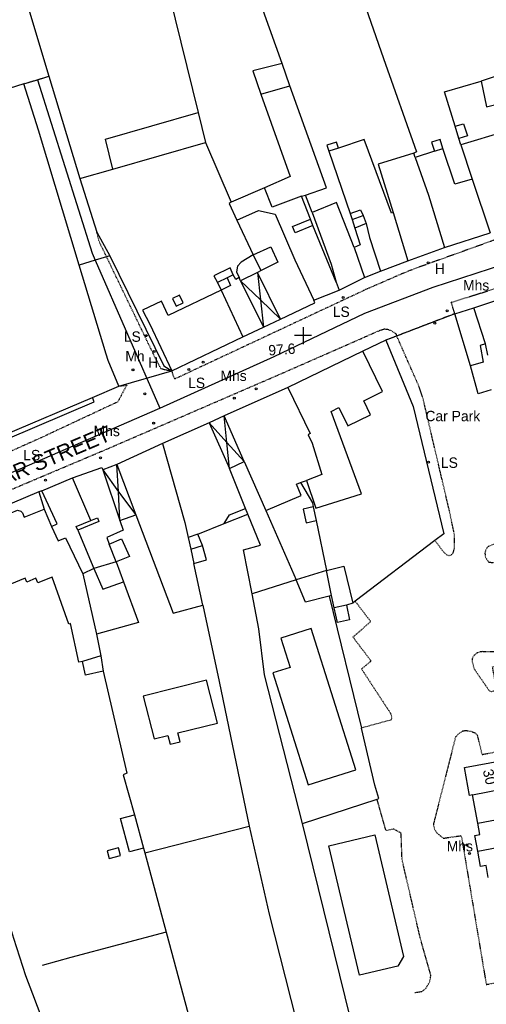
# Model space of a CAD drawing. Header units: metres. Extents: x 611948 to 1225781, y 656699 to 1316021.
# Tile 46 of 169: x 612270 to 612360, y 658458 to 658648. Entities that reach past the tile are written whole.
import ezdxf

# ---------------------------------------------------------------- set-up
doc = ezdxf.new("R2010")
doc.units = ezdxf.units.M
doc.linetypes.add('4696-11$0$PECK', pattern=[0.2, 0.1, -0.1])
for name, color, linetype in [('4696-11$0$BLD_INN_W', 253, 'Continuous'), ('4696-11$0$BLD_OTL_P', 253, 'Continuous'), ('4696-11$0$BLD_OTL_S', 253, 'Continuous'), ('4696-11$0$GEN_LIN_D', 253, 'Continuous'), ('4696-11$0$GEN_PCK_D', 253, '4696-11$0$PECK'), ('4696-11$0$HT_CTRL', 253, 'Continuous'), ('4696-11$0$OTHER_SYM', 253, 'Continuous'), ('4696-11$0$POLE_SYMB', 253, 'Continuous'), ('4696-11$0$ROADS', 253, 'Continuous'), ('4696-11$0$ROADS_CTR', 253, 'Continuous'), ('4696-11$0$ROADS_PCK', 253, '4696-11$0$PECK'), ('4696-11$0$TEXT', 253, 'Continuous')]:
    doc.layers.add(name, color=color, linetype=linetype)
doc.styles.add('4696-11$0$STANDARD', font='txt')

# ---------------------------------------------------------------- blocks, each defined once
blk = doc.blocks.new('4696-11$0$13', base_point=(160450.170478, 242323.105036))
blk.add_circle((160450.170478, 242323.105036), 0.187958)
blk = doc.blocks.new('4696-11$0$35', base_point=(150.27109, 306.896499))
for p, q in [((150.27109, 308.539432), (150.27109, 305.253567)), ((151.914023, 306.896499), (148.62816, 306.896499))]:
    blk.add_line(p, q)
blk = doc.blocks.new('4696-11')
at = {"layer": '4696-11$0$BLD_INN_W', "flags": 128}
for points in [[(612331.668, 658623.273), (612329.832, 658622.665)], [(612350.148, 658622.702), (612351.806, 658623.209)], [(612346.475, 658621.485), (612349.01, 658614.197), (612352.098, 658604.154)], [(612357.434, 658617.278), (612360.883, 658606.976)], [(612312.098, 658609.401), (612316.288, 658611.28), (612319.471, 658610.576), (612323.273, 658601.735), (612326.95, 658593.974)], [(612333.909, 658610.705), (612335.925, 658611.395), (612336.41, 658610.297)], [(612342.187, 658610.905), (612345.051, 658601.6)], [(612336.978, 658608.741), (612337.671, 658606.044), (612339.742, 658599.555)], [(612334.72, 658604.151), (612336.708, 658598.341)], [(612310.211, 658598.273), (612310.899, 658596.816), (612309.063, 658595.947)], [(612316.086, 658599.341), (612316.644, 658594.041)], [(612320.529, 658590.344), (612316.086, 658599.341)], [(612309.063, 658595.947), (612313.265, 658586.909)], [(612312.793, 658597.705), (612317.196, 658588.788)], [(612312.793, 658597.705), (612316.644, 658594.041)], [(612331.252, 658597.474), (612331.78, 658595.937)], [(612316.644, 658594.041), (612317.196, 658588.788)], [(612316.644, 658594.041), (612320.529, 658590.344)], [(612359.986, 658585.594), (612357.754, 658592.502)], [(612321.931, 658577.173), (612326.213, 658568.333), (612325.815, 658568.071), (612326.622, 658566.436), (612328.491, 658560.426), (612325.498, 658559.251)], [(612267.661, 658568.193), (612284.266, 658575.251)], [(612310.19, 658566.563), (612309.679, 658571.694)], [(612313.501, 658562.914), (612309.679, 658571.694)], [(612306.726, 658570.38), (612310.19, 658566.563)], [(612306.726, 658570.38), (612310.688, 658561.56)], [(612297.747, 658566.357), (612302.039, 658551.179), (612302.693, 658548.283)], [(612310.688, 658561.56), (612310.19, 658566.563)], [(612310.19, 658566.563), (612313.501, 658562.914)], [(612289.306, 658557.103), (612288.967, 658562.356)], [(612286.272, 658561.282), (612289.306, 658557.103)], [(612283.96, 658551.532), (612280.42, 658559.754)], [(612289.568, 658551.553), (612289.306, 658557.103)], [(612289.306, 658557.103), (612292.642, 658552.67)], [(612309.639, 658550.976), (612310.671, 658552.621), (612313.764, 658553.896)], [(612276.386, 658550.396), (612277.639, 658547.643), (612279.097, 658548.23), (612282.409, 658541.286)], [(612281.449, 658549.681), (612284.544, 658542.276)], [(612304.549, 658548.952), (612302.693, 658548.283)], [(612288.838, 658543.617), (612287.501, 658546.97)], [(612302.693, 658548.283), (612303.203, 658546.026)], [(612303.203, 658546.026), (612305.5, 658546.717)], [(612303.203, 658546.026), (612303.797, 658543.269)], [(612330.324, 658537.117), (612329.341, 658541.892)], [(612333.192, 658535.272), (612330.854, 658534.761)], [(612285.865, 658525.485), (612282.33, 658524.408)], [(612357.508, 658498.698), (612366.676, 658500.524)], [(612358.519, 658493.229), (612367.696, 658495.005)], [(612358.504, 658487.869), (612368.655, 658489.815)]]:
    blk.add_lwpolyline(points, dxfattribs=at)
at = {"layer": '4696-11$0$BLD_OTL_P', "flags": 128}
for points in [[(612310.211, 658598.273), (612308.336, 658597.384)], [(612316.086, 658599.341), (612312.793, 658597.705)], [(612267.906, 658567.314), (612284.57, 658574.432)], [(612310.688, 658561.56), (612313.501, 658562.914)], [(612289.568, 658551.553), (612292.642, 658552.67)], [(612309.639, 658550.976), (612314.19, 658552.778)]]:
    blk.add_lwpolyline(points, dxfattribs=at)
at = {"layer": '4696-11$0$BLD_OTL_S', "flags": 128}
for points in [[(612364.334, 658637.888), (612359.142, 658636.204)], [(612359.142, 658636.204), (612360.166, 658631.249), (612365.899, 658632.636)], [(612271.052, 658635.675), (612262.522, 658632.991), (612263.097, 658631.166)], [(612281.716, 658600.767), (612273.859, 658626.755), (612271.052, 658635.675)], [(612371.838, 658628.585), (612363.769, 658626.467), (612355.242, 658623.886)], [(612354.145, 658627.52), (612355.783, 658627.988), (612356.514, 658625.652), (612354.876, 658625.164)], [(612354.876, 658625.164), (612354.145, 658627.52)], [(612331.668, 658623.273), (612331.302, 658624.451), (612329.406, 658623.842), (612329.832, 658622.665)], [(612342.187, 658610.905), (612341.87, 658610.782), (612336.639, 658624.957), (612331.668, 658623.273)], [(612351.806, 658623.209), (612351.278, 658624.947), (612349.56, 658624.399), (612350.148, 658622.702)], [(612329.832, 658622.665), (612333.909, 658610.705)], [(612350.148, 658622.702), (612346.475, 658621.485)], [(612357.434, 658617.278), (612354.079, 658616.322), (612351.806, 658623.209)], [(612355.242, 658623.886), (612357.434, 658617.278)], [(612346.171, 658622.323), (612339.303, 658620.19), (612342.187, 658610.905)], [(612346.475, 658621.485), (612346.171, 658622.323)], [(612346.475, 658621.485), (612349.01, 658614.197), (612352.098, 658604.154)], [(612357.434, 658617.278), (612360.883, 658606.976)], [(612317.387, 658615.645), (612311.021, 658612.855)], [(612324.514, 658614), (612318.905, 658611.933), (612317.387, 658615.645)], [(612326.254, 658609.588), (612324.514, 658614)], [(612311.021, 658612.855), (612310.602, 658612.633), (612312.098, 658609.401)], [(612312.098, 658609.401), (612316.288, 658611.28), (612319.471, 658610.576), (612323.273, 658601.735), (612326.95, 658593.974)], [(612334.72, 658604.151), (612331.298, 658612.813), (612326.608, 658610.87)], [(612312.098, 658609.401), (612315.249, 658602.757)], [(612326.76, 658608.392), (612323.328, 658606.975), (612322.822, 658608.193), (612326.254, 658609.588)], [(612326.608, 658610.87), (612330.236, 658600.929), (612331.252, 658597.474)], [(612333.909, 658610.705), (612334.295, 658609.507)], [(612334.295, 658609.507), (612336.41, 658610.297)], [(612336.41, 658610.297), (612336.978, 658608.741)], [(612342.187, 658610.905), (612345.051, 658601.6)], [(612331.252, 658597.474), (612326.76, 658608.392)], [(612334.822, 658607.89), (612335.877, 658604.656), (612334.72, 658604.151)], [(612336.978, 658608.741), (612334.822, 658607.89)], [(612352.098, 658604.154), (612360.883, 658606.976)], [(612315.249, 658602.757), (612318.621, 658604.293), (612319.976, 658601.319), (612316.764, 658599.725)], [(612334.72, 658604.151), (612336.708, 658598.341)], [(612345.051, 658601.6), (612352.098, 658604.154)], [(612289.354, 658577.456), (612287.331, 658582.365), (612286.905, 658583.603), (612281.716, 658600.767)], [(612339.742, 658599.555), (612345.051, 658601.6)], [(612311.409, 658598.899), (612310.211, 658598.273)], [(612312.51, 658598.364), (612311.873, 658598.001), (612311.409, 658598.899)], [(612312.793, 658597.705), (612312.51, 658598.364)], [(612316.764, 658599.725), (612316.086, 658599.341)], [(612320.529, 658590.344), (612316.086, 658599.341)], [(612331.78, 658595.937), (612336.708, 658598.341)], [(612336.708, 658598.341), (612339.742, 658599.555)], [(612309.063, 658595.947), (612298.847, 658591.06), (612297.575, 658593.773), (612293.943, 658592.095), (612295.356, 658589.403), (612299.579, 658580.384)], [(612308.336, 658597.384), (612309.063, 658595.947)], [(612309.063, 658595.947), (612313.265, 658586.909)], [(612312.793, 658597.705), (612317.196, 658588.788)], [(612326.95, 658593.974), (612331.78, 658595.937)], [(612331.252, 658597.474), (612331.78, 658595.937)], [(612300.379, 658592.846), (612301.756, 658593.493), (612301.049, 658594.95), (612299.712, 658594.303), (612300.379, 658592.846)], [(612357.754, 658592.502), (612364.881, 658594.877)], [(612320.529, 658590.344), (612327.132, 658593.495), (612326.95, 658593.974)], [(612354.079, 658591.385), (612357.754, 658592.502)], [(612317.196, 658588.788), (612320.529, 658590.344)], [(612357.127, 658581.321), (612354.079, 658591.385)], [(612313.265, 658586.909), (612317.196, 658588.788)], [(612299.579, 658580.384), (612313.265, 658586.909)], [(612359.986, 658585.594), (612358.988, 658585.25), (612359.543, 658582.072), (612357.127, 658581.321)], [(612360.457, 658583.377), (612359.986, 658585.594)], [(612336.376, 658584.141), (612321.931, 658577.173)], [(612325.498, 658559.251), (612327.323, 658553.901), (612336.108, 658556.663), (612330.253, 658572.572), (612331.749, 658573.299), (612333.446, 658569.808), (612337.835, 658571.93), (612336.542, 658574.583), (612340.153, 658576.38), (612336.376, 658584.141)], [(612284.266, 658575.251), (612289.354, 658577.456)], [(612321.931, 658577.173), (612309.679, 658571.694)], [(612321.931, 658577.173), (612326.213, 658568.333), (612325.815, 658568.071), (612326.622, 658566.436), (612328.491, 658560.426), (612325.498, 658559.251)], [(612284.57, 658574.432), (612284.266, 658575.251)], [(612309.679, 658571.694), (612306.726, 658570.38)], [(612313.501, 658562.914), (612309.679, 658571.694)], [(612306.726, 658570.38), (612297.747, 658566.357)], [(612306.726, 658570.38), (612310.688, 658561.56)], [(612297.747, 658566.357), (612288.967, 658562.356)], [(612297.747, 658566.357), (612302.039, 658551.179), (612302.693, 658548.283)], [(612288.967, 658562.356), (612286.272, 658561.282)], [(612288.967, 658562.356), (612292.642, 658552.67)], [(612313.501, 658562.914), (612317.646, 658553.455)], [(612280.42, 658559.754), (612286.05, 658561.781), (612286.272, 658561.282)], [(612286.272, 658561.282), (612289.568, 658551.553)], [(612313.764, 658553.896), (612310.688, 658561.56)], [(612274.494, 658557.266), (612280.42, 658559.754)], [(612283.96, 658551.532), (612280.42, 658559.754)], [(612317.646, 658553.455), (612324.472, 658556.347), (612323.561, 658558.583), (612324.38, 658558.846)], [(612324.38, 658558.846), (612325.498, 658559.251)], [(612276.386, 658550.396), (612277.483, 658550.921), (612274.494, 658557.266)], [(612282.33, 658524.408), (612281.671, 658524.265), (612280.015, 658531.697), (612279.737, 658531.595), (612276.513, 658540.619), (612273.739, 658539.525), (612273.375, 658540.424), (612271.618, 658539.675), (612271.294, 658540.454), (612266.465, 658538.43), (612265.838, 658539.967), (612264.68, 658539.482), (612262.353, 658545.15), (612263.79, 658545.797), (612262.616, 658548.57), (612268.484, 658551.038), (612268.059, 658552.176), (612268.615, 658552.999), (612269.832, 658553.565), (612270.473, 658553.368), (612270.794, 658553.009), (612271.138, 658552.171), (612274.951, 658553.709)], [(612274.951, 658553.709), (612276.386, 658550.396)], [(612292.642, 658552.67), (612299.843, 658533.691), (612305.555, 658535.259)], [(612314.19, 658552.778), (612313.764, 658553.896)], [(612281.449, 658549.681), (612281.125, 658550.419), (612283.96, 658551.532)], [(612283.96, 658551.532), (612285.257, 658552.039), (612285.5, 658551.36), (612281.449, 658549.681)], [(612289.568, 658551.553), (612290.208, 658549.663), (612287.015, 658548.268), (612287.501, 658546.97)], [(612304.549, 658548.952), (612309.639, 658550.976)], [(612276.386, 658550.396), (612277.639, 658547.643), (612279.097, 658548.23), (612282.409, 658541.286)], [(612281.449, 658549.681), (612284.544, 658542.276)], [(612305.5, 658546.717), (612304.549, 658548.952)], [(612287.501, 658546.97), (612289.896, 658548.002), (612291.432, 658544.61), (612288.838, 658543.617)], [(612302.693, 658548.283), (612303.203, 658546.026)], [(612303.797, 658543.269), (612306.254, 658543.961), (612305.5, 658546.717)], [(612303.203, 658546.026), (612303.797, 658543.269)], [(612288.838, 658543.617), (612284.544, 658542.276)], [(612305.555, 658535.259), (612303.797, 658543.269)], [(612284.544, 658542.276), (612282.409, 658541.286)], [(612282.409, 658541.286), (612285.024, 658529.681)], [(612329.341, 658541.892), (612323.53, 658540.125)], [(612329.341, 658541.892), (612332.716, 658542.788), (612334.45, 658535.657)], [(612330.324, 658537.117), (612329.341, 658541.892)], [(612329.844, 658536.975), (612325.31, 658535.853), (612323.53, 658540.125)], [(612330.324, 658537.117), (612329.844, 658536.975)], [(612330.854, 658534.761), (612330.324, 658537.117)], [(612333.192, 658535.272), (612333.785, 658532.435), (612331.488, 658531.923), (612330.854, 658534.761)], [(612334.45, 658535.657), (612333.192, 658535.272)], [(612285.024, 658529.681), (612285.865, 658525.485)], [(612335.03, 658503.558), (612326.429, 658530.758), (612320.567, 658528.905), (612322.356, 658523.246), (612319.024, 658522.192), (612325.836, 658500.651), (612335.03, 658503.558)], [(612286.359, 658522.528), (612282.943, 658521.732), (612282.33, 658524.408)], [(612285.865, 658525.485), (612286.359, 658522.528)], [(612306.257, 658520.802), (612294.064, 658517.742), (612296.14, 658509.472), (612298.793, 658510.138), (612299.213, 658508.465), (612301.14, 658508.948), (612300.72, 658510.622), (612308.332, 658512.533), (612306.257, 658520.802)], [(612357.508, 658498.698), (612356.915, 658498.588), (612355.923, 658503.953), (612365.707, 658505.762)], [(612357.508, 658498.698), (612366.676, 658500.524)], [(612358.519, 658493.229), (612357.508, 658498.698)], [(612294.102, 658488.468), (612291.411, 658487.737), (612289.676, 658494.124), (612292.368, 658494.854)], [(612292.368, 658494.854), (612294.102, 658488.468)], [(612358.519, 658493.229), (612367.696, 658495.005)], [(612358.504, 658487.869), (612357.944, 658490.901), (612358.916, 658491.08), (612358.519, 658493.229)], [(612338.645, 658490.979), (612344.204, 658467.576), (612343.098, 658465.738), (612335.696, 658463.979), (612329.783, 658488.874), (612338.645, 658490.979)], [(612358.504, 658487.869), (612368.655, 658489.815)], [(612287.52, 658486.434), (612289.678, 658487.025), (612289.272, 658488.511), (612287.113, 658487.921), (612287.52, 658486.434)], [(612360.53, 658482.778), (612360.097, 658485.121), (612359.048, 658484.927), (612358.504, 658487.869)]]:
    blk.add_lwpolyline(points, dxfattribs=at)
at = {"layer": '4696-11$0$GEN_LIN_D', "flags": 128}
for points in [[(612323.675, 658688.506), (612340.344, 658640.533), (612346.73, 658622.546), (612346.171, 658622.323)], [(612320.812, 658639.559), (612305.284, 658682.999)], [(612292.503, 658679.437), (612304.638, 658630.162)], [(612265.525, 658671.449), (612275.889, 658637.128)], [(612320.812, 658639.559), (612315.179, 658638.152), (612316.741, 658633.68)], [(612322.291, 658635.307), (612320.812, 658639.559)], [(612275.889, 658637.128), (612281.843, 658617.414)], [(612354.145, 658627.52), (612352.094, 658634.15), (612359.142, 658636.204)], [(612316.741, 658633.68), (612322.291, 658635.307)], [(612325.313, 658614.203), (612329.346, 658615.623), (612322.291, 658635.307)], [(612316.741, 658633.68), (612322.356, 658617.809), (612317.387, 658615.645)], [(612288.214, 658619.225), (612286.786, 658624.997), (612304.638, 658630.162)], [(612304.638, 658630.162), (612306.047, 658624.369)], [(612355.242, 658623.886), (612354.876, 658625.164)], [(612288.214, 658619.225), (612306.047, 658624.369)], [(612306.047, 658624.369), (612311.021, 658612.855)], [(612281.843, 658617.414), (612288.214, 658619.225)], [(612281.843, 658617.414), (612285.092, 658607.111)], [(612324.514, 658614), (612325.313, 658614.203)], [(612326.608, 658610.87), (612325.313, 658614.203)], [(612326.76, 658608.392), (612326.254, 658609.588)], [(612334.295, 658609.507), (612334.822, 658607.89)], [(612285.092, 658607.111), (612287.591, 658602.502)], [(612284.798, 658601.677), (612281.716, 658600.767)], [(612286.999, 658602.327), (612284.798, 658601.677)], [(612287.591, 658602.502), (612286.999, 658602.327)], [(612287.591, 658602.502), (612298.035, 658581.325), (612299.579, 658580.384)], [(612315.249, 658602.757), (612312.896, 658601.325), (612312.221, 658600.522), (612312.046, 658599.422), (612312.51, 658598.364)], [(612316.764, 658599.725), (612315.249, 658602.757)], [(612311.409, 658598.899), (612310.822, 658600.236), (612307.63, 658598.701), (612308.336, 658597.384)], [(612340.785, 658586.281), (612336.376, 658584.141)], [(612340.785, 658586.281), (612346.066, 658573.508), (612351.987, 658548.998), (612350.265, 658547.688)], [(612361.109, 658576.7), (612358.592, 658575.969), (612357.127, 658581.321)], [(612324.38, 658558.846), (612326.658, 658554.937), (612326.821, 658554.159)], [(612273.934, 658557.104), (612252.401, 658547.941), (612252.483, 658547.442)], [(612274.494, 658557.266), (612273.934, 658557.104)], [(612273.934, 658557.104), (612274.951, 658553.709)], [(612315.044, 658537.404), (612313.383, 658545.895), (612316.678, 658546.791), (612314.19, 658552.778)], [(612317.646, 658553.455), (612323.53, 658540.125)], [(612326.821, 658554.159), (612324.884, 658553.71), (612325.437, 658551.112), (612327.354, 658551.541)], [(612326.821, 658554.159), (612327.354, 658551.541)], [(612327.354, 658551.541), (612329.341, 658541.892)], [(612350.265, 658547.688), (612334.895, 658535.995)], [(612288.838, 658543.617), (612290.235, 658539.765)], [(612284.544, 658542.276), (612286.283, 658538.325), (612290.235, 658539.765)], [(612290.235, 658539.765), (612293.134, 658531.879), (612285.024, 658529.681)], [(612323.53, 658540.125), (612315.044, 658537.404)], [(612324.751, 658493.171), (612317.418, 658521.818), (612316.336, 658530.691), (612315.044, 658537.404)], [(612305.555, 658535.259), (612308.685, 658520.536), (612314.439, 658492.707)], [(612329.844, 658536.975), (612336.104, 658511.583)], [(612334.895, 658535.995), (612334.45, 658535.657)], [(612286.359, 658522.528), (612290.893, 658502.912), (612290.174, 658502.569), (612292.368, 658494.854)], [(612339.098, 658497.871), (612339.415, 658497.975), (612338.678, 658500.582), (612336.104, 658511.583)], [(612324.751, 658493.171), (612339.098, 658497.871)], [(612294.386, 658487.571), (612314.439, 658492.707)], [(612314.439, 658492.707), (612318.3, 658475.708), (612325.596, 658447.166), (612328.387, 658436.661), (612336.73, 658406.684)], [(612336.049, 658447.296), (612324.751, 658493.171)], [(612294.102, 658488.468), (612294.386, 658487.571)], [(612294.386, 658487.571), (612298.496, 658472.246)], [(612267.138, 658477.501), (612269.069, 658471.112), (612271.403, 658463.943), (612272.7, 658460.35), (612274.523, 658455.659), (612277.315, 658448.874), (612282.043, 658438.658), (612282.592, 658436.901), (612288.123, 658413.73), (612289.368, 658408.237), (612290.146, 658404.481), (612292.038, 658393.811)], [(612298.496, 658472.246), (612280.131, 658467.356), (612274.583, 658465.807)], [(612298.496, 658472.246), (612303.61, 658453.18), (612318.666, 658399.679)]]:
    blk.add_lwpolyline(points, dxfattribs=at)
at = {"layer": '4696-11$0$GEN_PCK_D', "flags": 128}
for points in [[(612271.052, 658635.675), (612273.677, 658636.463)], [(612273.677, 658636.463), (612275.889, 658637.128)], [(612354.079, 658591.385), (612340.785, 658586.281)], [(612350.265, 658547.688), (612351.936, 658545.466), (612352.522, 658544.915), (612353.003, 658544.797), (612353.434, 658544.959), (612353.778, 658545.32), (612353.992, 658546.131), (612354.033, 658548.746), (612353.036, 658553.437), (612347.993, 658574.92), (612347.291, 658577.116), (612342.897, 658587.092)], [(612365.851, 658547.858), (612361.265, 658546.858), (612360.761, 658546.653), (612360.338, 658546.401), (612360.091, 658545.967), (612359.86, 658545.315), (612359.983, 658544.475), (612360.561, 658543.571), (612361.426, 658543.436), (612365.077, 658543.326), (612363.984, 658526.255), (612359.293, 658526.289), (612358.765, 658526.206), (612358.269, 658525.979), (612357.75, 658525.55), (612357.439, 658524.969), (612357.433, 658524.315), (612357.821, 658522.96), (612360.746, 658518.721), (612361.09, 658518.632), (612361.514, 658518.659), (612361.722, 658518.868), (612362.033, 658519.494), (612361.358, 658523.381), (612368.239, 658524.652), (612371.306, 658508.983), (612369.162, 658508.33), (612359.374, 658506.418), (612358.461, 658510.164), (612358.156, 658510.508), (612357.194, 658510.925), (612356.121, 658511.053), (612355.513, 658510.936), (612354.881, 658510.505), (612354.219, 658509.856), (612349.995, 658493.196), (612350.013, 658492.669), (612350.198, 658492.037), (612350.689, 658491.279), (612351.852, 658490.35), (612355.325, 658490.856), (612360.137, 658462.184), (612363.075, 658462.711)], [(612334.895, 658535.995), (612337.883, 658532.078), (612334.464, 658529.094), (612337.951, 658524.479), (612336.113, 658522.955), (612341.723, 658514.375), (612341.933, 658513.802), (612341.894, 658513.39), (612341.766, 658513.125), (612336.104, 658511.583)], [(612346.373, 658460.635), (612347.733, 658460.84), (612348.452, 658461.351), (612349.249, 658462.671), (612349.47, 658463.955), (612347.459, 658471.005), (612343.921, 658486.243), (612343.74, 658491.335), (612342.337, 658492.094), (612340.816, 658491.835), (612339.098, 658497.871)]]:
    blk.add_lwpolyline(points, dxfattribs=at)
at = {"layer": '4696-11$0$ROADS', "flags": 128}
for points in [[(612271.052, 658635.675), (612273.677, 658636.463)], [(612273.677, 658636.463), (612275.889, 658637.128)], [(612275.889, 658637.128), (612281.843, 658617.414)], [(612281.716, 658600.767), (612273.859, 658626.755), (612271.052, 658635.675)], [(612281.843, 658617.414), (612285.092, 658607.111)], [(612285.092, 658607.111), (612287.591, 658602.502)], [(612352.098, 658604.154), (612360.883, 658606.976)], [(612345.051, 658601.6), (612352.098, 658604.154)], [(612287.591, 658602.502), (612298.035, 658581.325), (612299.579, 658580.384)], [(612289.354, 658577.456), (612287.331, 658582.365), (612286.905, 658583.603), (612281.716, 658600.767)], [(612339.742, 658599.555), (612345.051, 658601.6)], [(612331.78, 658595.937), (612336.708, 658598.341)], [(612336.708, 658598.341), (612339.742, 658599.555)], [(612326.95, 658593.974), (612331.78, 658595.937)], [(612357.754, 658592.502), (612364.881, 658594.877)], [(612320.529, 658590.344), (612327.132, 658593.495), (612326.95, 658593.974)], [(612354.079, 658591.385), (612357.754, 658592.502)], [(612317.196, 658588.788), (612320.529, 658590.344)], [(612354.079, 658591.385), (612340.785, 658586.281)], [(612313.265, 658586.909), (612317.196, 658588.788)], [(612299.579, 658580.384), (612313.265, 658586.909)], [(612340.785, 658586.281), (612336.376, 658584.141)], [(612336.376, 658584.141), (612321.931, 658577.173)], [(612289.354, 658577.456), (612299.579, 658580.384)], [(612289.354, 658577.456), (612299.579, 658580.384)], [(612284.266, 658575.251), (612289.354, 658577.456)], [(612321.931, 658577.173), (612309.679, 658571.694)], [(612284.57, 658574.432), (612284.266, 658575.251)], [(612267.906, 658567.314), (612284.57, 658574.432)], [(612309.679, 658571.694), (612306.726, 658570.38)], [(612306.726, 658570.38), (612297.747, 658566.357)], [(612297.747, 658566.357), (612288.967, 658562.356)], [(612288.967, 658562.356), (612286.272, 658561.282)], [(612280.42, 658559.754), (612286.05, 658561.781), (612286.272, 658561.282)], [(612274.494, 658557.266), (612280.42, 658559.754)], [(612273.934, 658557.104), (612252.401, 658547.941), (612252.483, 658547.442)], [(612274.494, 658557.266), (612273.934, 658557.104)]]:
    blk.add_lwpolyline(points, dxfattribs=at)
at = {"layer": '4696-11$0$ROADS_CTR', "flags": 128}
for points in [[(612273.677, 658636.463), (612284.194, 658603.055), (612284.798, 658601.677)], [(612297.268, 658573.201), (612319.311, 658583.136), (612336.753, 658591.469), (612349.932, 658596.508), (612363.692, 658600.966), (612375.515, 658604.648), (612390.438, 658608.911), (612397.608, 658609.881), (612402.841, 658610.268), (612417.226, 658610.04)], [(612284.798, 658601.677), (612297.268, 658573.201)], [(612202.619, 658527.248), (612206.136, 658529.441), (612209.676, 658532.359), (612213.298, 658535.635), (612226.27, 658542.27), (612249.158, 658552.805), (612257.541, 658556.085), (612271.67, 658562.112), (612297.268, 658573.201)]]:
    blk.add_lwpolyline(points, dxfattribs=at)
at = {"layer": '4696-11$0$ROADS_PCK', "flags": 128}
for points in [[(612289.354, 658577.456), (612290.893, 658577.643), (612289.13, 658574.394), (612274.404, 658567.505), (612263.669, 658562.694), (612231.639, 658549.001), (612209.509, 658539.216), (612207.95, 658538.808), (612206.389, 658539.181), (612205.326, 658539.896), (612204.821, 658540.894), (612203.823, 658544.648), (612201.926, 658552.378), (612183.598, 658637.819), (612178.281, 658662.251), (612173.959, 658683.567), (612171.101, 658699.571), (612169.841, 658712.404), (612169.497, 658717.381), (612169.82, 658721.865), (612169.992, 658726.623), (612170.358, 658729.84), (612171.107, 658733.725), (612172.071, 658737.191), (612172.652, 658738.894), (612174.257, 658742.205), (612176.903, 658747.048), (612178.577, 658749.799), (612180.604, 658752.87), (612181.248, 658754.128), (612182.157, 658755.642), (612183.841, 658757.91), (612185.529, 658759.716), (612187.12, 658761.115), (612193.32, 658765.87), (612194.457, 658766.475), (612204.831, 658771.524), (612243.617, 658790.049), (612244.498, 658789.953), (612256.206, 658762.545), (612254.891, 658761.987)], [(612413.937, 658614.291), (612414.082, 658613.287), (612410.425, 658613.513), (612397.705, 658613.972), (612384.816, 658611.99), (612380.081, 658611.167), (612369.856, 658608.259), (612362.868, 658605.985), (612346.258, 658600.026), (612343.624, 658598.954), (612336.899, 658596.021), (612300.086, 658578.787), (612299.579, 658580.384)], [(612286.999, 658602.327), (612285.54, 658605.354), (612285.092, 658607.111)], [(612299.579, 658580.384), (612298.706, 658580.454), (612297.498, 658580.754), (612296.327, 658582.968), (612286.999, 658602.327)], [(612354.079, 658591.385), (612353.409, 658593.582), (612362.494, 658596.425), (612384.219, 658603.027)], [(612225.395, 658533.313), (612224.06, 658536.487), (612230.9, 658540.439), (612236.584, 658543.506), (612270.09, 658558.145), (612286.993, 658565.285), (612321.398, 658580.169), (612339.816, 658588.257), (612340.546, 658588.467), (612341.226, 658588.378), (612341.931, 658588.077), (612342.693, 658587.556), (612342.897, 658587.092)]]:
    blk.add_lwpolyline(points, dxfattribs=at)
at = {"layer": '4696-11$0$HT_CTRL'}
blk.add_blockref('4696-11$0$35', (612324.843, 658587.164), dxfattribs=at)
at = {"layer": '4696-11$0$OTHER_SYM'}
for p in [(612348.973, 658601.179), (612352.617, 658591.938), (612350.224, 658589.556), (612296.161, 658584.107), (612305.61, 658582.033), (612292.079, 658580.568), (612315.834, 658576.923), (612294.36, 658575.96), (612311.603, 658575.103), (612296.063, 658570.281), (612285.841, 658563.621), (612275.204, 658559.33), (612356.405, 658489.047), (612356.929, 658487.388)]:
    blk.add_blockref('4696-11$0$13', p, dxfattribs=at)
at = {"layer": '4696-11$0$POLE_SYMB'}
for p in [(612332.547, 658594.501), (612294.627, 658587.159), (612302.838, 658580.64), (612349.037, 658562.805)]:
    blk.add_blockref('4696-11$0$13', p, dxfattribs=at)
at = {"layer": '4696-11$0$BLD_OTL_S', "style": '4696-11$0$STANDARD'}
blk.add_text('30', height=2, rotation=-76.70002, dxfattribs=at).set_placement((612359.455, 658503.388))
at = {"layer": '4696-11$0$HT_CTRL', "style": '4696-11$0$STANDARD'}
blk.add_text('97.6', height=2, rotation=4.2, dxfattribs=at).set_placement((612318.239, 658583.313))
at = {"layer": '4696-11$0$OTHER_SYM', "style": '4696-11$0$STANDARD'}
for s, p in [('H', (612350.221, 658599.065)), ('Mhs', (612355.665, 658595.866)), ('Mh', (612290.604, 658582.22)), ('H', (612295.002, 658580.998)), ('Mhs', (612308.929, 658578.432)), ('Mhs', (612284.496, 658567.804)), ('Mhs', (612352.521, 658487.825))]:
    blk.add_text(s, height=2, rotation=-0.1, dxfattribs=at).set_placement(p)
at = {"layer": '4696-11$0$POLE_SYMB', "style": '4696-11$0$STANDARD'}
for p in [(612330.568, 658590.77), (612290.313, 658585.979), (612302.699, 658577.078), (612270.935, 658563.151), (612351.402, 658561.696)]:
    blk.add_text('LS', height=2, rotation=-0.1, dxfattribs=at).set_placement(p)
at = {"layer": '4696-11$0$ROADS', "style": '4696-11$0$STANDARD'}
blk.add_text('FRIAR STREET', height=3, rotation=22.9, dxfattribs=at).set_placement((612261.354, 658555.791))
blk.add_text('FRIAR STREET', height=3, rotation=22.9, dxfattribs=at).set_placement((612261.354, 658555.791))
at = {"layer": '4696-11$0$TEXT', "style": '4696-11$0$STANDARD'}
blk.add_text('Car Park', height=2, rotation=-0.1, dxfattribs=at).set_placement((612348.42, 658570.68))
blk = doc.blocks.new('OS Mapping')
blk.add_blockref('4696-11', (0, 0))

msp = doc.modelspace()

# ---------------------------------------------------------------- block references
msp.add_blockref('OS Mapping', (0, 0))

doc.saveas('drawing.dxf')
